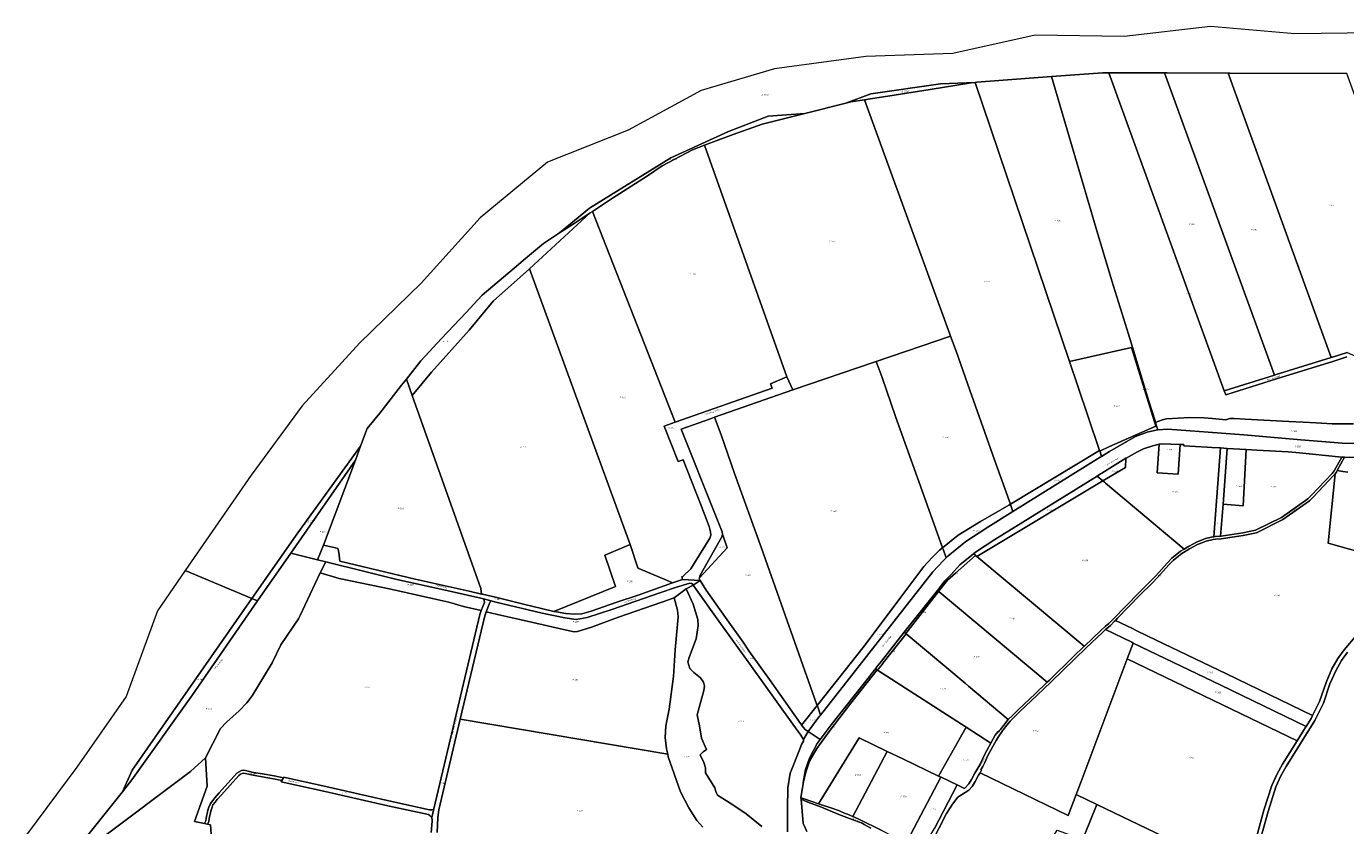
# Model space of a CAD drawing. Extents: x 184444 to 188300, y 345995 to 350408.
# Tile 22 of 43: x 185019 to 186590, y 348175 to 349127. Entities that reach past the tile are written whole.
import ezdxf
from ezdxf.enums import TextEntityAlignment as Align

# ---------------------------------------------------------------- set-up
doc = ezdxf.new("R2010")
doc.units = 0
for name, color, linetype, lineweight in [('B-WA-KG-GRENS_PERCEEL-GV', 30, 'Continuous', 18), ('B-WA-KG-GRENS_PERCEEL-S', 30, 'Continuous', 25), ('B-WA-OG-BEBOUWING_STRAATNAAM-T18', 10, 'Continuous', 18)]:
    doc.layers.add(name, color=color, linetype=linetype, lineweight=lineweight)
doc.styles.add('NLCS-ISO', font='NLCS-ISO.ttf', dxfattribs={"height": 1.8})
doc.styles.add('NLCS-ISO-M1000-T18', font='NLCS-ISO.ttf', dxfattribs={"height": 1.8})

# ---------------------------------------------------------------- blocks, each defined once
blk = doc.blocks.new('SKG-PERCEELNUMMER-SO')
at = {"style": 'NLCS-ISO', "oblique": 10, "flags": 1}
for tag, p in [('GEMEENTECODE', (0, 2.6)), ('PERCEELGROOTTE', (0, -2.4))]:
    blk.add_attdef(tag, text='', height=1.8, dxfattribs=at).set_placement(p, align=Align.MIDDLE_CENTER)
at = {"style": 'NLCS-ISO', "oblique": 10}
blk.add_attdef('SECTIE', text='', height=1.8, dxfattribs=at).set_placement((-0.5, 0), align=Align.MIDDLE_RIGHT)
blk.add_attdef('PERCEELNUMMER', text='', height=1.8, dxfattribs=at).set_placement((0.5, 0), align=Align.MIDDLE_LEFT)

msp = doc.modelspace()

# ---------------------------------------------------------------- linework, layer by layer
at = {"layer": 'B-WA-KG-GRENS_PERCEEL-GV', "flags": 128}
for points in [[(186623.88, 349119.37), (186530.07, 349118.04), (186429.56, 349126.87), (186326.55, 349114.83), (186220.58, 349116.27), (186122.49, 349094.58), (186019.05, 349090.99), (185910.07, 349076.14), (185822.77, 349050.58), (185735.71, 349003.16), (185639.57, 348964.9), (185559.5, 348898.91), (185489.33, 348820.96), (185416.02, 348749.84), (185347.64, 348674.77), (185286.6, 348592.26), (185208.127, 348478.499), (185287.69, 348445.079), (185342.465, 348523.578), (185417.034, 348626.713), (185424.754, 348647.889), (185439.806, 348666.145), (185465.857, 348699.24), (185471.715, 348706.58), (185474.615, 348710.214), (185488.784, 348728.282), (185513.375, 348755.044), (185542.801, 348785.963), (185561.579, 348806.302), (185561.989, 348806.746), (185600.106, 348838.889), (185613.553, 348850.223), (185634.998, 348868.299), (185654.04, 348880.744), (185689.705, 348910.089), (185786.534, 348970.196), (185855.401, 349001.502), (185902.564, 349019.87), (185946.094, 349023.126), (185995.159, 349035.558), (186024.855, 349046.588), (186107.912, 349058.279), (186149.003, 349060.18), (186151.281, 349060.538), (186239.973, 349067.132), (186301.174, 349071.682), (186308.277, 349071.654), (186374.87, 349071.389), (186377.782, 349071.377), (186450.438, 349071.089), (186452.604, 349071.08), (186591.826, 349070.526)], [(186591.751, 348732.98), (186576.276, 348728.139), (186508.178, 348706.834), (186447.694, 348687.911), (186445.985, 348692.615), (186308.277, 349071.654), (186301.174, 349071.682), (186239.973, 349067.132), (186293.407, 348885.957), (186312.175, 348823.781), (186331.948, 348759.983), (186336.606, 348744.606), (186351.772, 348694.546), (186356.11, 348680.32), (186363.456, 348656.917), (186364.064, 348654.981), (186366.592, 348656.164), (186373.349, 348658.598), (186376.929, 348659.416), (186404.898, 348660.952), (186421.608, 348660.396), (186431.875, 348659.753), (186447.786, 348658.005), (186452.685, 348659.505), (186457.575, 348659.6), (186470.677, 348658.829), (186522.799, 348656.102), (186539.879, 348655.135), (186555.577, 348654.34), (186574.616, 348653.44), (186599.885, 348653.214)], [(186592.254, 348738.376), (186574.783, 348732.911), (186574.578, 348732.847), (186573.621, 348732.548), (186573.43, 348732.488), (186506.685, 348711.606), (186506.493, 348711.545), (186505.695, 348711.295), (186445.985, 348692.615), (186447.694, 348687.911), (186508.178, 348706.834), (186576.276, 348728.139), (186591.751, 348732.98)], [(186599.885, 348653.214), (186574.616, 348653.44), (186555.577, 348654.34), (186539.879, 348655.135), (186522.799, 348656.102), (186470.677, 348658.829), (186457.575, 348659.6), (186452.685, 348659.505), (186447.786, 348658.005), (186431.875, 348659.753), (186421.608, 348660.396), (186404.898, 348660.952), (186376.929, 348659.416), (186373.349, 348658.598), (186366.592, 348656.164), (186364.064, 348654.981), (186365.302, 348651.035), (186366.875, 348646.022), (186378.565, 348646.86), (186405.31, 348644.865), (186426.544, 348643.511), (186469.365, 348640.35), (186537.086, 348634.356), (186562.274, 348632.102), (186586.377, 348630.22), (186614.24, 348629.661)], [(186614.24, 348629.661), (186586.377, 348630.22), (186562.274, 348632.102), (186537.086, 348634.356), (186469.365, 348640.35), (186426.544, 348643.511), (186405.31, 348644.865), (186378.565, 348646.86), (186366.875, 348646.022), (186366.187, 348645.973), (186354.043, 348643.511), (186340.326, 348637.992), (186309.34, 348620.481), (186299.728, 348614.498), (186297.929, 348613.378), (186194.231, 348548.832), (186164.118, 348530.089), (186137.921, 348513.194), (186116.721, 348495.782), (186114.552, 348493.465), (186111.577, 348490.286), (186098.915, 348476.756), (185965.032, 348306.201), (185963.916, 348304.779), (185960.328, 348300.019), (185950.3, 348286.713), (185964.347, 348277.272), (185977.659, 348294.768), (186023.15, 348352.335), (186024.389, 348353.903), (186025.008, 348354.687), (186027.491, 348357.828), (186027.964, 348358.426), (186029.004, 348359.742), (186029.077, 348359.834), (186030.32, 348361.407), (186031.332, 348362.687), (186031.683, 348363.131), (186035.558, 348368.035), (186037.417, 348370.388), (186064.71, 348404.924), (186104.136, 348454.814), (186112.979, 348466.004), (186120.014, 348473.49), (186130.988, 348485.167), (186147.301, 348498.557), (186149.607, 348500.45), (186172.456, 348515.265), (186294.439, 348591.054), (186298.572, 348593.622), (186300.002, 348594.51), (186328.712, 348612.348), (186328.912, 348612.472), (186342.684, 348620.015), (186349.689, 348623.607), (186360.854, 348627.159), (186368.274, 348628.855), (186371.158, 348629.514), (186393.495, 348628.636), (186397.823, 348628.466), (186397.768, 348627.157), (186425.41, 348625.472), (186430.979, 348625.133), (186440.222, 348624.57), (186441.477, 348624.491), (186449.461, 348623.985), (186472.001, 348622.556), (186484.614, 348621.757), (186521.909, 348619.865), (186535.404, 348618.647), (186566.344, 348615.707), (186585.787, 348613.625), (186586.824, 348613.514), (186589.115, 348613.488), (186614.938, 348613.194)], [(186097.129, 348153.865), (186115.121, 348188.787), (186122.076, 348200.265), (186128.698, 348208.506), (186141.64, 348216.932), (186145.432, 348221.198), (186149.14, 348226.901), (186153.311, 348234.471), (186155.005, 348237.392), (186156.88, 348240.623), (186155.977, 348241.06), (186158.279, 348245.028), (186160.598, 348249.906), (186164.45, 348258.01), (186174.224, 348275.957), (186176.562, 348280.111), (186181.703, 348287.445), (186185.482, 348292.282), (186190.883, 348298.825), (186196.036, 348304.204), (186202.871, 348310.839), (186222.71, 348329.376), (186239.779, 348345.712), (186267.992, 348373.442), (186281.491, 348386.273), (186300.806, 348404.824), (186302.778, 348406.677), (186304.339, 348408.144), (186305.851, 348409.564), (186310.547, 348413.104), (186314.852, 348417.564), (186316.278, 348419.037), (186318.843, 348421.686), (186331.493, 348434.751), (186345.861, 348449.571), (186360.098, 348463.506), (186366.542, 348470.201), (186379.966, 348485.311), (186385.471, 348490.967), (186395.52, 348498.941), (186404.623, 348504.251), (186414.084, 348509.474), (186424.349, 348513.651), (186432.655, 348515.596), (186435.368, 348515.962), (186442.342, 348516.345), (186468.432, 348520.371), (186484.132, 348523.509), (186515.605, 348539.086), (186547.354, 348561.646), (186551.753, 348565.887), (186576.609, 348592.125), (186577.831, 348593.561), (186579.505, 348595.529), (186580.555, 348597.492), (186589.115, 348613.488), (186586.824, 348613.514), (186585.787, 348613.625), (186577.01, 348597.224), (186574.383, 348594.138), (186549.613, 348567.991), (186545.436, 348563.964), (186514.053, 348541.664), (186483.16, 348526.375), (186467.886, 348523.321), (186442.11, 348519.345), (186441.602, 348519.316), (186435.082, 348518.952), (186433.534, 348518.742), (186432.12, 348518.551), (186423.437, 348516.517), (186412.787, 348512.184), (186404.075, 348507.375), (186403.103, 348506.839), (186402.585, 348506.537), (186398.342, 348504.062), (186393.83, 348501.429), (186383.457, 348493.199), (186377.78, 348487.365), (186364.356, 348472.257), (186357.958, 348465.61), (186343.729, 348451.683), (186329.287, 348436.785), (186312.674, 348419.628), (186308.555, 348415.359), (186303.916, 348411.861), (186298.702, 348406.962), (186279.273, 348388.302), (186279.139, 348388.175), (186265.944, 348375.635), (186237.724, 348347.899), (186234.975, 348345.268), (186220.624, 348331.532), (186200.801, 348313.011), (186193.9, 348306.312), (186188.638, 348300.819), (186183.168, 348294.192), (186182.913, 348293.865), (186179.296, 348289.237), (186178.874, 348288.635), (186178.302, 348287.819), (186177.158, 348286.187), (186176.389, 348286.833), (186173.17, 348282.24), (186170.711, 348277.87), (186167.897, 348272.703), (186160.884, 348259.824), (186154.731, 348246.882), (186148.955, 348236.927), (186144.846, 348229.47), (186141.444, 348224.236), (186136.554, 348218.737), (186127.604, 348223.023), (186100.569, 348171.231)], [(186614.938, 348613.194), (186589.115, 348613.488), (186580.555, 348597.492), (186587.036, 348596.595), (186593.196, 348595.795)], [(186593.196, 348595.795), (186587.036, 348596.595), (186580.555, 348597.492), (186579.505, 348595.529), (186577.831, 348593.561), (186569.617, 348511.159), (186686.991, 348478.139)], [(186686.991, 348478.139), (186569.617, 348511.159), (186577.831, 348593.561), (186576.609, 348592.125), (186551.753, 348565.887), (186547.354, 348561.646), (186515.605, 348539.086), (186484.132, 348523.509), (186468.432, 348520.371), (186442.342, 348516.345), (186435.368, 348515.962), (186432.655, 348515.596), (186424.349, 348513.651), (186414.084, 348509.474), (186404.623, 348504.251), (186395.52, 348498.941), (186385.471, 348490.967), (186379.966, 348485.311), (186366.542, 348470.201), (186360.098, 348463.506), (186345.861, 348449.571), (186331.493, 348434.751), (186318.843, 348421.686), (186316.278, 348419.037), (186336.609, 348409.219), (186341.025, 348407.087), (186354.945, 348400.365), (186448.379, 348355.246), (186551.155, 348305.615), (186559.437, 348322.223), (186567.143, 348345.179), (186574.165, 348361.347), (186581.376, 348373.801), (186588.755, 348384.131), (186613.124, 348412.555)], [(185106.1, 348157.6), (185214.4, 348239.2), (185232.17, 348255.322), (185250.065, 348290.341), (185257.398, 348297.954), (185272.464, 348311.482), (185281.395, 348320.644), (185288.109, 348329.308), (185311.739, 348368.59), (185322.085, 348390.132), (185343.132, 348421), (185345.083, 348424.804), (185369.039, 348475.537), (185375.802, 348488.808), (185365.811, 348491.337), (185334.12, 348499.358), (185294.446, 348442.241), (185216.635, 348330.22), (185144.719, 348229.193), (185133.261, 348214.826), (185072.935, 348139.186)], [(185072.935, 348139.186), (185133.261, 348214.826), (185145.071, 348240.688), (185287.69, 348445.079), (185208.127, 348478.499), (185175.08, 348430.59), (185137.77, 348328.45), (185078.95, 348244.35), (185018.95, 348163.4)], [(185895.048, 348173.499), (185876.466, 348188.574), (185859.507, 348200.029), (185842.27, 348210.914), (185840.141, 348215.086), (185838.986, 348219.653), (185828.069, 348237.303), (185827.893, 348243.565), (185825.822, 348249.764), (185821.454, 348259.049), (185825.132, 348262.461), (185829.067, 348265.316), (185822.978, 348278.683), (185820.721, 348293.465), (185817.986, 348306.642), (185826.074, 348335.46), (185826.649, 348340.659), (185825.481, 348345.452), (185822.021, 348350.754), (185814.064, 348356.796), (185809.319, 348361.679), (185806.863, 348369.766), (185808.76, 348375.92), (185816.877, 348396.9), (185819.014, 348412.939), (185818.715, 348420.028), (185813.282, 348438.48), (185804.717, 348456.654), (185790.731, 348446.118), (185794.752, 348431.258), (185795.363, 348423.208), (185791.652, 348383.949), (185789.694, 348352.112), (185784.658, 348313.339), (185780.712, 348293.277), (185779.947, 348279.663), (185781.397, 348266.137), (185782.932, 348259.693), (185783.66, 348256.638), (185798.274, 348214.776), (185808.255, 348195.552), (185817.605, 348180.595), (185824.948, 348172.66)], [(185925.44, 348167.178), (185925.492, 348195.483), (185926.166, 348219.479), (185928.972, 348237.043), (185930.59, 348241.945), (185938.96, 348262.829), (185942.336, 348271.054), (185944.706, 348275.092), (185944.53, 348277.265), (185941.487, 348282.235), (185931.97, 348295.326), (185912.87, 348322.138), (185878.862, 348369.67), (185843.951, 348418.205), (185813.435, 348460.843), (185804.717, 348456.654), (185813.282, 348438.48), (185818.715, 348420.028), (185819.014, 348412.939), (185816.877, 348396.9), (185808.76, 348375.92), (185806.863, 348369.766), (185809.319, 348361.679), (185814.064, 348356.796), (185822.021, 348350.754), (185825.481, 348345.452), (185826.649, 348340.659), (185826.074, 348335.46), (185817.986, 348306.642), (185820.721, 348293.465), (185822.978, 348278.683), (185829.067, 348265.316), (185825.132, 348262.461), (185821.454, 348259.049), (185825.822, 348249.764), (185827.893, 348243.565), (185828.069, 348237.303), (185838.986, 348219.653), (185840.141, 348215.086), (185842.27, 348210.914), (185859.507, 348200.029), (185876.466, 348188.574), (185895.048, 348173.499)], [(185508.133, 348166.221), (185509.151, 348184.044), (185510.149, 348193.198), (185535.77, 348301.345), (185564.916, 348424.369), (185566.758, 348429.282), (185570.168, 348438.373), (185571.426, 348440.982), (185572.759, 348442.22), (185563.585, 348444.568), (185564.472, 348442.618), (185564.55, 348440.48), (185560.876, 348430.681), (185559.166, 348426.121), (185504.311, 348194.582), (185502.06, 348184.044), (185502.335, 348181.064), (185502.277, 348179.866), (185501.225, 348166.275)], [(186613.124, 348412.555), (186588.755, 348384.131), (186581.376, 348373.801), (186574.165, 348361.347), (186567.143, 348345.179), (186559.437, 348322.223), (186551.155, 348305.615), (186549.528, 348302.353), (186543.45, 348292.651), (186542.394, 348290.966), (186532.768, 348275.6), (186515.288, 348247.696), (186508.757, 348236.267), (186502.633, 348222.433), (186493.239, 348192.794), (186478.806, 348140.152)], [(186592.691, 348381.041), (186585.586, 348371.094), (186578.633, 348359.081), (186571.814, 348343.384), (186564.067, 348320.305), (186553.893, 348299.902), (186519.573, 348245.118), (186513.223, 348234.005), (186507.315, 348220.657), (186498.039, 348191.388), (186483.6, 348138.726)], [(186483.6, 348138.726), (186498.039, 348191.388), (186507.315, 348220.657), (186513.223, 348234.005), (186519.573, 348245.118), (186553.893, 348299.902), (186564.067, 348320.305), (186571.814, 348343.384), (186578.633, 348359.081), (186585.586, 348371.094), (186592.691, 348381.041)], [(185824.948, 348172.66), (185817.605, 348180.595), (185808.255, 348195.552), (185798.274, 348214.776), (185783.66, 348256.638), (185782.932, 348259.693), (185535.77, 348301.345), (185510.149, 348193.198), (185509.151, 348184.044), (185508.133, 348166.221)], [(185948.659, 348167.345), (185945.673, 348174.715), (185944.451, 348177.089), (185941.712, 348205.993), (185941.564, 348207.558), (185944.232, 348224.639), (185944.441, 348225.977), (185947.133, 348241.37), (185951.64, 348254.877), (185960.769, 348272.569), (185964.347, 348277.272), (185950.3, 348286.713), (185944.53, 348277.265), (185944.706, 348275.092), (185942.336, 348271.054), (185938.96, 348262.829), (185930.59, 348241.945), (185928.972, 348237.043), (185926.166, 348219.479), (185925.492, 348195.483), (185925.44, 348167.178)], [(185239.29, 348158.61), (185238.29, 348175.51), (185234.681, 348176.243), (185231.116, 348176.967), (185219.09, 348179.41), (185234.16, 348221.38), (185232.17, 348255.322), (185214.4, 348239.2), (185106.1, 348157.6)], [(185501.225, 348166.275), (185502.277, 348179.866), (185502.335, 348181.064), (185502.06, 348184.044), (185501.242, 348185.135), (185500.014, 348186.362), (185497.995, 348187.607), (185449.626, 348198.098), (185374.703, 348215.128), (185322.577, 348226.688), (185323.392, 348228.267), (185313.474, 348230.28), (185299.682, 348232.679), (185288.946, 348234.586), (185279.422, 348236.768), (185277.422, 348236.942), (185276.103, 348236.795), (185274.097, 348235.792), (185271.993, 348234.316), (185251.305, 348211.234), (185246.04, 348205.473), (185243.707, 348202.459), (185241.236, 348199.132), (185239.748, 348195.507), (185238.595, 348191.854), (185236.723, 348182.89), (185236.19, 348179.159), (185234.681, 348176.243), (185238.29, 348175.51), (185239.29, 348158.61)], [(186038.844, 348168.188), (186009.767, 348182.731), (186003.506, 348185.331), (185997.148, 348187.971), (185994.395, 348189.114), (185989.289, 348191.234), (185987.501, 348191.976), (185985.14, 348192.957), (185980.8, 348194.411), (185962.38, 348200.583), (185945.416, 348206.267), (185941.564, 348207.558), (185941.712, 348205.993), (185949.893, 348202.647), (185966.317, 348196.395), (185986.722, 348187.902), (186005.684, 348180.809), (186014.582, 348177.368), (186016.761, 348176.019), (186024.852, 348171.636)], [(186024.852, 348171.636), (186016.761, 348176.019), (186014.582, 348177.368), (186005.684, 348180.809), (185986.722, 348187.902), (185966.317, 348196.395), (185949.893, 348202.647), (185941.712, 348205.993), (185944.451, 348177.089), (185945.673, 348174.715), (185948.659, 348167.345)]]:
    msp.add_lwpolyline(points, dxfattribs=at)
for points in [[(186149.003, 349060.18), (186261.474, 348727.613), (186335.539, 348744.365), (186336.606, 348744.606), (186331.948, 348759.983), (186312.175, 348823.781), (186293.407, 348885.957), (186239.973, 349067.132), (186151.281, 349060.538)], [(186374.87, 349071.389), (186308.277, 349071.654), (186445.985, 348692.615), (186505.695, 348711.295)], [(186377.782, 349071.377), (186374.87, 349071.389), (186505.695, 348711.295), (186506.493, 348711.545), (186506.685, 348711.606), (186573.43, 348732.488), (186450.438, 349071.089)], [(186452.604, 349071.08), (186450.438, 349071.089), (186573.43, 348732.488), (186573.621, 348732.548), (186574.578, 348732.847), (186574.783, 348732.911), (186592.254, 348738.376), (186605.032, 348732.746), (186624.009, 348746.956), (186636.381, 348757.21), (186645.221, 348767.186), (186648.914, 348772.764), (186653.78, 348780.112), (186664.568, 348794.177), (186673.284, 348803.069), (186685.479, 348812.694), (186591.826, 349070.526)], [(186017.241, 349039.37), (186017.969, 349039.474), (186019.846, 349039.745), (186021.635, 349040.013), (186045.295, 349043.563), (186095.631, 349051.799), (186144.406, 349059.458), (186149.003, 349060.18), (186107.912, 349058.279), (186024.855, 349046.588), (185995.159, 349035.558), (186000.916, 349037.017)], [(186297.41, 348621.352), (186296.89, 348622.89), (186271.421, 348698.2), (186261.474, 348727.613), (186149.003, 349060.18), (186144.406, 349059.458), (186095.631, 349051.799), (186045.295, 349043.563), (186021.635, 349040.013), (186019.846, 349039.745), (186017.969, 349039.474), (186017.241, 349039.37), (186119.041, 348759.996), (186119.929, 348757.56), (186126.403, 348739.805), (186142.662, 348693.215), (186174.337, 348604.943), (186191.15, 348557.524)], [(185826.64, 348985.136), (185925.025, 348709.411), (185931.798, 348693.978), (186027.85, 348726.44), (186031.232, 348727.582), (186119.929, 348757.56), (186119.041, 348759.996), (186017.241, 349039.37), (186000.916, 349037.017), (185995.159, 349035.558), (185946.094, 349023.126), (185895.45, 349010.293), (185860.745, 348997.849)], [(185826.64, 348985.136), (185860.745, 348997.849), (185895.45, 349010.293), (185946.094, 349023.126), (185902.564, 349019.87), (185855.401, 349001.502), (185786.534, 348970.196), (185689.705, 348910.089), (185654.04, 348880.744), (185671.508, 348892.16), (185690.733, 348904.739), (185693.152, 348906.322), (185717.229, 348922.076), (185757.566, 348947.899), (185776.358, 348960.761), (185812.273, 348979.781)], [(185693.152, 348906.322), (185791.933, 348655.169), (185907.25, 348695.911), (185905.309, 348700.908), (185925.025, 348709.411), (185826.64, 348985.136), (185812.273, 348979.781), (185776.358, 348960.761), (185757.566, 348947.899), (185717.229, 348922.076)], [(185471.715, 348706.58), (185478.63, 348687.12), (185501.48, 348714.93), (185546.26, 348764.79), (185574.92, 348799.5), (185618.09, 348837.82), (185690.733, 348904.739), (185671.508, 348892.16), (185654.04, 348880.744), (185634.998, 348868.299), (185613.553, 348850.223), (185600.106, 348838.889), (185561.989, 348806.746), (185561.579, 348806.302), (185542.801, 348785.963), (185513.375, 348755.044), (185488.784, 348728.282), (185474.615, 348710.214)], [(185693.152, 348906.322), (185690.733, 348904.739), (185618.09, 348837.82), (185738.101, 348509.456), (185747.456, 348481.549), (185748.575, 348481.068), (185781.441, 348466.956), (185788.724, 348463.828), (185794.602, 348465.952), (185800.526, 348467.95), (185799.759, 348471.089), (185800.998, 348471.304), (185810.378, 348480.499), (185833.002, 348517.148), (185834.107, 348520.787), (185833.885, 348524.772), (185832.433, 348530.833), (185822.069, 348558.104), (185801.43, 348610.473), (185795.461, 348608.528), (185778.75, 348650.512), (185791.933, 348655.169)], [(185561.164, 348450.444), (185562.404, 348450.165), (185577.885, 348446.687), (185612.66, 348437.992), (185632.522, 348433.205), (185647.462, 348429.827), (185720.915, 348459.419), (185708.12, 348496.78), (185738.101, 348509.456), (185618.09, 348837.82), (185574.92, 348799.5), (185546.26, 348764.79), (185501.48, 348714.93), (185478.63, 348687.12), (185560.39, 348457.03)], [(186031.232, 348727.582), (186038.252, 348708.33), (186054.431, 348661.966), (186086.218, 348573.383), (186110.302, 348505.452), (186128.896, 348520.662), (186155.704, 348536.884), (186189.278, 348556.4), (186191.15, 348557.524), (186174.337, 348604.943), (186142.662, 348693.215), (186126.403, 348739.805), (186119.929, 348757.56)], [(186297.58, 348620.848), (186309.393, 348626.114), (186364.209, 348650.548), (186335.539, 348744.365), (186261.474, 348727.613), (186271.421, 348698.2), (186296.89, 348622.89), (186297.41, 348621.352)], [(186336.606, 348744.606), (186335.539, 348744.365), (186364.209, 348650.548), (186365.302, 348651.035), (186364.064, 348654.981), (186363.456, 348656.917), (186356.11, 348680.32), (186351.772, 348694.546)], [(185838.852, 348661.14), (185846.562, 348639.999), (185862.586, 348594.08), (185894.47, 348505.225), (185960.33, 348319.463), (185960.945, 348317.729), (186016.853, 348388.258), (186060.668, 348446.618), (186079.509, 348472.345), (186088.215, 348483.477), (186097.805, 348494.146), (186106.746, 348502.544), (186110.302, 348505.452), (186086.218, 348573.383), (186054.431, 348661.966), (186038.252, 348708.33), (186031.232, 348727.582), (186027.85, 348726.44), (185931.798, 348693.978)], [(185417.034, 348626.713), (185410.904, 348609.898), (185372.801, 348508.811), (185387.338, 348505.529), (185389.84, 348504.591), (185391.09, 348500.214), (185392.428, 348489.507), (185437.236, 348479.062), (185482.078, 348468.174), (185546.286, 348453.787), (185561.164, 348450.444), (185560.39, 348457.03), (185478.63, 348687.12), (185471.715, 348706.58), (185465.857, 348699.24), (185439.806, 348666.145), (185424.754, 348647.889)], [(185925.025, 348709.411), (185905.309, 348700.908), (185907.25, 348695.911), (185791.933, 348655.169), (185778.75, 348650.512), (185795.461, 348608.528), (185801.43, 348610.473), (185822.069, 348558.104), (185832.433, 348530.833), (185833.885, 348524.772), (185834.107, 348520.787), (185833.002, 348517.148), (185810.378, 348480.499), (185800.998, 348471.304), (185799.759, 348471.089), (185800.526, 348467.95), (185821.581, 348466.421), (185820.416, 348468.784), (185820.711, 348469.967), (185821.297, 348472.32), (185847.439, 348518.597), (185848.32, 348521.766), (185848.354, 348521.887), (185847.752, 348524.725), (185839.759, 348544.268), (185799.147, 348647.113), (185832.723, 348658.975), (185838.852, 348661.14), (185931.798, 348693.978)], [(185960.33, 348319.463), (185894.47, 348505.225), (185862.586, 348594.08), (185846.562, 348639.999), (185838.852, 348661.14), (185832.723, 348658.975), (185799.147, 348647.113), (185839.759, 348544.268), (185847.752, 348524.725), (185848.354, 348521.887), (185848.32, 348521.766), (185853.813, 348505.327), (185820.711, 348469.967), (185820.416, 348468.784), (185821.581, 348466.421), (185828.543, 348454.995), (185851.614, 348422.418), (185872.614, 348392.97), (185879.721, 348382.834), (185904.049, 348348.54), (185940.94, 348296.298), (185942.291, 348294.61), (185942.455, 348294.405), (185960.945, 348317.729)], [(186297.92, 348619.843), (186299.728, 348614.498), (186309.34, 348620.481), (186340.326, 348637.992), (186354.043, 348643.511), (186366.187, 348645.973), (186366.875, 348646.022), (186365.302, 348651.035), (186364.209, 348650.548), (186309.393, 348626.114), (186297.58, 348620.848)], [(185294.446, 348442.241), (185334.12, 348499.358), (185410.904, 348609.898), (185417.034, 348626.713), (185342.465, 348523.578), (185287.69, 348445.079)], [(186304.588, 348582.557), (186398.342, 348504.062), (186402.585, 348506.537), (186403.103, 348506.839), (186404.075, 348507.375), (186412.787, 348512.184), (186423.437, 348516.517), (186432.12, 348518.551), (186433.534, 348518.742), (186441.477, 348624.491), (186440.222, 348624.57), (186430.979, 348625.133), (186425.41, 348625.472), (186397.768, 348627.157), (186397.823, 348628.466), (186393.495, 348628.636), (186391.191, 348593.236), (186366.151, 348594.798), (186368.274, 348628.855), (186360.854, 348627.159), (186349.689, 348623.607), (186342.684, 348620.015), (186328.912, 348612.472), (186328.712, 348612.348), (186328.141, 348601.334), (186301.354, 348585.264), (186303.285, 348583.648)], [(186366.151, 348594.798), (186391.191, 348593.236), (186393.495, 348628.636), (186371.158, 348629.514), (186368.274, 348628.855)], [(186191.15, 348557.524), (186191.162, 348557.489), (186191.272, 348557.178), (186194.231, 348548.832), (186297.929, 348613.378), (186299.728, 348614.498), (186297.92, 348619.843), (186297.58, 348620.848), (186297.41, 348621.352)], [(186298.572, 348593.622), (186294.439, 348591.054), (186301.354, 348585.264), (186328.141, 348601.334), (186328.712, 348612.348), (186300.002, 348594.51)], [(186444.462, 348557.413), (186449.461, 348623.985), (186441.477, 348624.491), (186433.534, 348518.742), (186435.082, 348518.952), (186441.602, 348519.316)], [(186472.001, 348622.556), (186468.394, 348555.641), (186444.462, 348557.413), (186441.602, 348519.316), (186442.11, 348519.345), (186467.886, 348523.321), (186483.16, 348526.375), (186514.053, 348541.664), (186545.436, 348563.964), (186549.613, 348567.991), (186574.383, 348594.138), (186577.01, 348597.224), (186585.787, 348613.625), (186566.344, 348615.707), (186535.404, 348618.647), (186521.909, 348619.865), (186484.614, 348621.757)], [(186449.461, 348623.985), (186444.462, 348557.413), (186468.394, 348555.641), (186472.001, 348622.556)], [(185365.811, 348491.337), (185372.801, 348508.811), (185410.904, 348609.898), (185334.12, 348499.358)], [(186147.301, 348498.557), (186149.403, 348496.797), (186149.726, 348496.526), (186151.274, 348495.231), (186301.354, 348585.264), (186294.439, 348591.054), (186172.456, 348515.265), (186149.607, 348500.45)], [(186151.274, 348495.231), (186279.139, 348388.175), (186279.273, 348388.302), (186298.702, 348406.962), (186303.916, 348411.861), (186308.555, 348415.359), (186312.674, 348419.628), (186329.287, 348436.785), (186343.729, 348451.683), (186357.958, 348465.61), (186364.356, 348472.257), (186377.78, 348487.365), (186383.457, 348493.199), (186393.83, 348501.429), (186398.342, 348504.062), (186304.588, 348582.557), (186303.285, 348583.648), (186301.354, 348585.264)], [(186110.302, 348505.452), (186110.874, 348503.838), (186114.552, 348493.465), (186116.721, 348495.782), (186137.921, 348513.194), (186164.118, 348530.089), (186194.231, 348548.832), (186191.272, 348557.178), (186191.162, 348557.489), (186191.15, 348557.524), (186189.278, 348556.4), (186155.704, 348536.884), (186128.896, 348520.662)], [(185848.32, 348521.766), (185847.439, 348518.597), (185821.297, 348472.32), (185820.711, 348469.967), (185853.813, 348505.327)], [(185375.802, 348488.808), (185421.956, 348477.123), (185460.282, 348467.837), (185512.62, 348456.096), (185560.461, 348445.368), (185563.585, 348444.568), (185572.759, 348442.22), (185576.614, 348441.233), (185633.467, 348427.527), (185660.243, 348421.949), (185673.996, 348420.252), (185686.84, 348422.488), (185716.219, 348432.113), (185773.417, 348451.864), (185792.317, 348458.288), (185809.356, 348463.401), (185811.628, 348462.849), (185813.435, 348460.843), (185821.581, 348466.421), (185800.526, 348467.95), (185794.602, 348465.952), (185788.724, 348463.828), (185747.765, 348449.032), (185722.335, 348440.607), (185691.741, 348430.088), (185680.689, 348427.06), (185672.295, 348426.324), (185661.57, 348427.176), (185650.36, 348429.172), (185648.417, 348429.611), (185647.462, 348429.827), (185632.522, 348433.205), (185612.66, 348437.992), (185577.885, 348446.687), (185562.404, 348450.165), (185561.164, 348450.444), (185546.286, 348453.787), (185482.078, 348468.174), (185437.236, 348479.062), (185392.428, 348489.507), (185391.09, 348500.214), (185389.84, 348504.591), (185387.338, 348505.529), (185372.801, 348508.811), (185365.811, 348491.337)], [(185647.462, 348429.827), (185648.417, 348429.611), (185650.36, 348429.172), (185661.57, 348427.176), (185672.295, 348426.324), (185680.689, 348427.06), (185691.741, 348430.088), (185722.335, 348440.607), (185747.765, 348449.032), (185788.724, 348463.828), (185781.441, 348466.956), (185748.575, 348481.068), (185747.456, 348481.549), (185738.101, 348509.456), (185708.12, 348496.78), (185720.915, 348459.419)], [(185960.945, 348317.729), (185961.602, 348315.875), (185965.032, 348306.201), (186098.915, 348476.756), (186111.577, 348490.286), (186114.552, 348493.465), (186110.874, 348503.838), (186110.302, 348505.452), (186106.746, 348502.544), (186097.805, 348494.146), (186088.215, 348483.477), (186079.509, 348472.345), (186060.668, 348446.618), (186016.853, 348388.258)], [(185563.585, 348444.568), (185560.461, 348445.368), (185512.62, 348456.096), (185460.282, 348467.837), (185421.956, 348477.123), (185375.802, 348488.808), (185369.039, 348475.537), (185391.364, 348468.875), (185453.023, 348456.161), (185508.015, 348443.975), (185522.334, 348440.794), (185539.801, 348435.695), (185560.876, 348430.681), (185564.55, 348440.48), (185564.472, 348442.618)], [(186104.136, 348454.814), (186105.686, 348453.516), (186116.136, 348466.901), (186125.78, 348475.406), (186149.726, 348496.526), (186149.403, 348496.797), (186147.301, 348498.557), (186130.988, 348485.167), (186120.014, 348473.49), (186112.979, 348466.004)], [(186105.686, 348453.516), (186106.424, 348452.898), (186234.975, 348345.268), (186237.724, 348347.899), (186265.944, 348375.635), (186279.139, 348388.175), (186151.274, 348495.231), (186149.726, 348496.526), (186125.78, 348475.406), (186116.136, 348466.901)], [(185232.17, 348255.322), (185234.16, 348221.38), (185219.09, 348179.41), (185231.116, 348176.967), (185232.81, 348180.241), (185233.277, 348183.508), (185235.206, 348192.747), (185236.452, 348196.693), (185238.165, 348200.869), (185240.893, 348204.541), (185243.358, 348207.725), (185248.742, 348213.619), (185269.657, 348236.954), (185272.3, 348238.806), (185275.096, 348240.204), (185277.378, 348240.458), (185279.977, 348240.232), (185289.654, 348238.014), (185300.318, 348236.121), (185314.126, 348233.72), (185325.061, 348231.5), (185325.424, 348232.203), (185375.789, 348221.034), (185450.82, 348203.98), (185499.267, 348193.471), (185501.799, 348193.255), (185503.571, 348193.8), (185504.311, 348194.582), (185559.166, 348426.121), (185560.876, 348430.681), (185539.801, 348435.695), (185522.334, 348440.794), (185508.015, 348443.975), (185453.023, 348456.161), (185391.364, 348468.875), (185369.039, 348475.537), (185345.083, 348424.804), (185343.132, 348421), (185322.085, 348390.132), (185311.739, 348368.59), (185288.109, 348329.308), (185281.395, 348320.644), (185272.464, 348311.482), (185257.398, 348297.954), (185250.065, 348290.341)], [(185804.717, 348456.654), (185813.435, 348460.843), (185811.628, 348462.849), (185809.356, 348463.401), (185792.317, 348458.288), (185773.417, 348451.864), (185716.219, 348432.113), (185686.84, 348422.488), (185673.996, 348420.252), (185660.243, 348421.949), (185633.467, 348427.527), (185576.614, 348441.233), (185572.759, 348442.22), (185571.426, 348440.982), (185570.168, 348438.373), (185566.758, 348429.282), (185580.268, 348426.068), (185620.818, 348416.797), (185658.634, 348408.384), (185671.587, 348405.587), (185675.275, 348405.72), (185692.269, 348410.894), (185724.269, 348422.796), (185775.727, 348440.773), (185790.731, 348446.118)], [(185821.581, 348466.421), (185813.435, 348460.843), (185843.951, 348418.205), (185878.862, 348369.67), (185912.87, 348322.138), (185931.97, 348295.326), (185941.487, 348282.235), (185944.53, 348277.265), (185950.3, 348286.713), (185946.685, 348289.142), (185944.843, 348291.422), (185942.455, 348294.405), (185942.291, 348294.61), (185940.94, 348296.298), (185904.049, 348348.54), (185879.721, 348382.834), (185872.614, 348392.97), (185851.614, 348422.418), (185828.543, 348454.995)], [(186064.71, 348404.924), (186066.544, 348403.383), (186105.686, 348453.516), (186104.136, 348454.814)], [(186066.544, 348403.383), (186067.004, 348402.997), (186137.126, 348344.092), (186141.313, 348340.574), (186188.638, 348300.819), (186193.9, 348306.312), (186200.801, 348313.011), (186220.624, 348331.532), (186234.975, 348345.268), (186106.424, 348452.898), (186105.686, 348453.516)], [(185287.69, 348445.079), (185145.071, 348240.688), (185133.261, 348214.826), (185144.719, 348229.193), (185216.635, 348330.22), (185294.446, 348442.241)], [(185566.758, 348429.282), (185564.916, 348424.369), (185535.77, 348301.345), (185782.932, 348259.693), (185781.397, 348266.137), (185779.947, 348279.663), (185780.712, 348293.277), (185784.658, 348313.339), (185789.694, 348352.112), (185791.652, 348383.949), (185795.363, 348423.208), (185794.752, 348431.258), (185790.731, 348446.118), (185775.727, 348440.773), (185724.269, 348422.796), (185692.269, 348410.894), (185675.275, 348405.72), (185671.587, 348405.587), (185658.634, 348408.384), (185620.818, 348416.797), (185580.268, 348426.068)], [(186330.421, 348373.323), (186337.51, 348392.109), (186335.702, 348392.982), (186304.339, 348408.144), (186302.778, 348406.677), (186300.806, 348404.824), (186281.491, 348386.273), (186267.992, 348373.442), (186239.779, 348345.712), (186222.71, 348329.376), (186202.871, 348310.839), (186196.036, 348304.204), (186190.883, 348298.825), (186185.482, 348292.282), (186181.703, 348287.445), (186176.562, 348280.111), (186174.224, 348275.957), (186164.45, 348258.01), (186160.598, 348249.906), (186158.279, 348245.028), (186155.977, 348241.06), (186156.88, 348240.623), (186155.005, 348237.392), (186259.994, 348186.689), (186269.404, 348211.628), (186276.494, 348230.416)], [(186304.339, 348408.144), (186335.702, 348392.982), (186337.51, 348392.109), (186441.857, 348341.738), (186543.45, 348292.651), (186549.528, 348302.353), (186551.155, 348305.615), (186448.379, 348355.246), (186354.945, 348400.365), (186341.025, 348407.087), (186336.609, 348409.219), (186316.278, 348419.037), (186314.852, 348417.564), (186310.547, 348413.104), (186305.851, 348409.564)], [(186031.332, 348362.687), (186030.32, 348361.407), (186032.575, 348359.953), (186032.853, 348359.774), (186033.685, 348360.827), (186034.037, 348361.271), (186037.912, 348366.175), (186039.771, 348368.528), (186067.004, 348402.997), (186066.544, 348403.383), (186064.71, 348404.924), (186037.417, 348370.388), (186035.558, 348368.035), (186031.683, 348363.131)], [(186032.853, 348359.774), (186032.957, 348359.707), (186138.386, 348291.73), (186167.897, 348272.703), (186170.711, 348277.87), (186173.17, 348282.24), (186176.389, 348286.833), (186177.158, 348286.187), (186178.302, 348287.819), (186178.874, 348288.635), (186179.296, 348289.237), (186182.913, 348293.865), (186183.168, 348294.192), (186188.638, 348300.819), (186141.313, 348340.574), (186137.126, 348344.092), (186067.004, 348402.997), (186039.771, 348368.528), (186037.912, 348366.175), (186034.037, 348361.271), (186033.685, 348360.827)], [(186532.768, 348275.6), (186542.394, 348290.966), (186543.45, 348292.651), (186441.857, 348341.738), (186337.51, 348392.109), (186330.421, 348373.323), (186432.313, 348324.137)], [(185945.416, 348206.267), (185962.38, 348200.583), (186011.003, 348279.292), (186044.271, 348262.935), (186062.881, 348254.022), (186105.432, 348233.642), (186138.386, 348291.73), (186032.957, 348359.707), (186032.853, 348359.774), (186032.575, 348359.953), (186000.894, 348320.282), (185976.43, 348288.334), (185960.6, 348266.597), (185951.998, 348251.146), (185947.678, 348239.283), (185944.589, 348226.566), (185944.232, 348224.639), (185941.564, 348207.558)], [(185944.441, 348225.977), (185944.232, 348224.639), (185944.589, 348226.566), (185947.678, 348239.283), (185951.998, 348251.146), (185960.6, 348266.597), (185976.43, 348288.334), (186000.894, 348320.282), (186032.575, 348359.953), (186030.32, 348361.407), (186029.077, 348359.834), (186029.004, 348359.742), (186027.964, 348358.426), (186027.491, 348357.828), (186025.008, 348354.687), (186024.389, 348353.903), (186023.15, 348352.335), (185977.659, 348294.768), (185964.347, 348277.272), (185960.769, 348272.569), (185951.64, 348254.877), (185947.133, 348241.37)], [(186294.271, 348199.62), (186364.45, 348165.73), (186469.978, 348114.77), (186471.618, 348119.037), (186473.537, 348124.029), (186476.708, 348133.731), (186478.806, 348140.152), (186493.239, 348192.794), (186502.633, 348222.433), (186508.757, 348236.267), (186515.288, 348247.696), (186532.768, 348275.6), (186432.313, 348324.137), (186330.421, 348373.323), (186276.494, 348230.416), (186269.404, 348211.628)], [(185950.3, 348286.713), (185960.328, 348300.019), (185963.916, 348304.779), (185965.032, 348306.201), (185961.602, 348315.875), (185960.945, 348317.729), (185942.455, 348294.405), (185944.843, 348291.422), (185946.685, 348289.142)], [(186108.201, 348232.316), (186108.652, 348232.1), (186127.604, 348223.023), (186136.554, 348218.737), (186141.444, 348224.236), (186144.846, 348229.47), (186148.955, 348236.927), (186154.731, 348246.882), (186160.884, 348259.824), (186167.897, 348272.703), (186138.386, 348291.73), (186105.432, 348233.642)], [(185962.38, 348200.583), (185980.8, 348194.411), (185985.14, 348192.957), (185987.501, 348191.976), (185989.289, 348191.234), (185994.395, 348189.114), (185997.148, 348187.971), (186003.506, 348185.331), (186044.271, 348262.935), (186011.003, 348279.292)], [(186105.432, 348233.642), (186062.881, 348254.022), (186044.271, 348262.935), (186003.506, 348185.331), (186009.767, 348182.731), (186038.844, 348168.188), (186049.473, 348162.872), (186063.646, 348157.935), (186068.534, 348156.768), (186108.201, 348232.316)], [(185325.061, 348231.5), (185314.126, 348233.72), (185300.318, 348236.121), (185289.654, 348238.014), (185279.977, 348240.232), (185277.378, 348240.458), (185275.096, 348240.204), (185272.3, 348238.806), (185269.657, 348236.954), (185248.742, 348213.619), (185243.358, 348207.725), (185240.893, 348204.541), (185238.165, 348200.869), (185236.452, 348196.693), (185235.206, 348192.747), (185233.277, 348183.508), (185232.81, 348180.241), (185231.116, 348176.967), (185234.681, 348176.243), (185236.19, 348179.159), (185236.723, 348182.89), (185238.595, 348191.854), (185239.748, 348195.507), (185241.236, 348199.132), (185243.707, 348202.459), (185246.04, 348205.473), (185251.305, 348211.234), (185271.993, 348234.316), (185274.097, 348235.792), (185276.103, 348236.795), (185277.422, 348236.942), (185279.422, 348236.768), (185288.946, 348234.586), (185299.682, 348232.679), (185313.474, 348230.28), (185323.392, 348228.267)], [(186269.404, 348211.628), (186259.994, 348186.689), (186155.005, 348237.392), (186153.311, 348234.471), (186149.14, 348226.901), (186145.432, 348221.198), (186141.64, 348216.932), (186128.698, 348208.506), (186122.076, 348200.265), (186115.121, 348188.787), (186097.129, 348153.865), (186122.274, 348142.352), (186151.951, 348115.817), (186184.955, 348098.627), (186187.101, 348097.509), (186199.368, 348091.486), (186246.734, 348169.042), (186252.546, 348166.949), (186265.152, 348162.411), (186232.16, 348081.064), (186245.33, 348078.948), (186294.271, 348199.62)], [(185325.061, 348231.5), (185323.392, 348228.267), (185322.577, 348226.688), (185374.703, 348215.128), (185449.626, 348198.098), (185497.995, 348187.607), (185500.014, 348186.362), (185501.242, 348185.135), (185502.06, 348184.044), (185504.311, 348194.582), (185503.571, 348193.8), (185501.799, 348193.255), (185499.267, 348193.471), (185450.82, 348203.98), (185375.789, 348221.034), (185325.424, 348232.203)], [(186108.201, 348232.316), (186068.534, 348156.768), (186069.036, 348156.648), (186074.8, 348155.272), (186080.077, 348154.558), (186084.756, 348155.208), (186089.537, 348157.342), (186092.918, 348159.314), (186096.541, 348163.812), (186100.569, 348171.231), (186127.604, 348223.023), (186108.652, 348232.1)], [(186469.978, 348114.77), (186364.45, 348165.73), (186294.271, 348199.62), (186245.33, 348078.948), (186249.881, 348078.217), (186268.482, 348073.089), (186287.56, 348064.529), (186289.796, 348063.357), (186299.319, 348078.172), (186308.059, 348081.427), (186312.017, 348082.901), (186314.387, 348083.099), (186328.373, 348084.265), (186329.723, 348083.613), (186330.231, 348084.756), (186344.923, 348117.935), (186345.125, 348118.392), (186345.206, 348118.575), (186353.912, 348138.233), (186354.232, 348138.955), (186459.697, 348088.02)]]:
    msp.add_lwpolyline(points, close=True, dxfattribs=at)

# ---------------------------------------------------------------- block references
at = {"layer": 'B-WA-KG-GRENS_PERCEEL-S', "color": 30}
for p, values in [((185896.867, 349045.174), {'PERCEELNUMMER': '2800', 'SECTIE': 'B'}), ((186063.665, 349049.279), {'PERCEELNUMMER': '2799', 'SECTIE': 'B'}), ((185786.994, 348968.427), {'PERCEELNUMMER': '2798', 'SECTIE': 'B'}), ((186571.537, 348913.672), {'PERCEELNUMMER': '313', 'SECTIE': 'P'}), ((186246.083, 348895.061), {'PERCEELNUMMER': '506', 'SECTIE': 'P'}), ((186405.978, 348891.253), {'PERCEELNUMMER': '316', 'SECTIE': 'P'}), ((186479.942, 348884.413), {'PERCEELNUMMER': '314', 'SECTIE': 'P'}), ((185977.083, 348870.434), {'PERCEELNUMMER': '321', 'SECTIE': 'P'}), ((185812.003, 348831.836), {'PERCEELNUMMER': '322', 'SECTIE': 'P'}), ((186161.732, 348822.626), {'PERCEELNUMMER': '468', 'SECTIE': 'P'}), ((186402.551, 348808.027), {'PERCEELNUMMER': '507', 'SECTIE': 'P'}), ((185517.108, 348751.489), {'PERCEELNUMMER': '330', 'SECTIE': 'P'}), ((186351.077, 348694.721), {'PERCEELNUMMER': '505', 'SECTIE': 'P'}), ((185727.951, 348684.565), {'PERCEELNUMMER': '324', 'SECTIE': 'P'}), ((186316.333, 348674.308), {'PERCEELNUMMER': '441', 'SECTIE': 'P'}), ((185785.856, 348648.108), {'PERCEELNUMMER': '311', 'SECTIE': 'P'}), ((186527.571, 348644.462), {'PERCEELNUMMER': '508', 'SECTIE': 'P'}), ((185609.297, 348625.598), {'PERCEELNUMMER': '327', 'SECTIE': 'P'}), ((186112.271, 348637.295), {'PERCEELNUMMER': '496', 'SECTIE': 'P'}), ((186325.043, 348631.592), {'PERCEELNUMMER': '504', 'SECTIE': 'P'}), ((186532.111, 348626.21), {'PERCEELNUMMER': '535', 'SECTIE': 'P'}), ((186379.435, 348622.564), {'PERCEELNUMMER': '391', 'SECTIE': 'P'}), ((186314.329, 348596.426), {'PERCEELNUMMER': '488', 'SECTIE': 'P'}), ((186245.505, 348585.834), {'PERCEELNUMMER': '467', 'SECTIE': 'P'}), ((186462.021, 348578.9), {'PERCEELNUMMER': '363', 'SECTIE': 'P'}), ((186503.454, 348578.423), {'PERCEELNUMMER': '364', 'SECTIE': 'P'}), ((186386.302, 348572.161), {'PERCEELNUMMER': '489', 'SECTIE': 'P'}), ((185463.464, 348552.322), {'PERCEELNUMMER': '328', 'SECTIE': 'P'}), ((185979.135, 348549.142), {'PERCEELNUMMER': '469', 'SECTIE': 'P'}), ((186236.893, 348550.533), {'PERCEELNUMMER': '491', 'SECTIE': 'P'}), ((185356.117, 348536.973), {'PERCEELNUMMER': '2797', 'SECTIE': 'B'}), ((186439.068, 348535.026), {'PERCEELNUMMER': '331', 'SECTIE': 'P'}), ((185370.445, 348524.555), {'PERCEELNUMMER': '329', 'SECTIE': 'P'}), ((186149.223, 348525.873), {'PERCEELNUMMER': '497', 'SECTIE': 'P'}), ((185846.775, 348506.095), {'PERCEELNUMMER': '325', 'SECTIE': 'P'}), ((186278.707, 348490.465), {'PERCEELNUMMER': '490', 'SECTIE': 'P'}), ((185877.466, 348472.669), {'PERCEELNUMMER': '471', 'SECTIE': 'P'}), ((186123.723, 348474.979), {'PERCEELNUMMER': '540', 'SECTIE': 'P'}), ((186365.996, 348472.103), {'PERCEELNUMMER': '341', 'SECTIE': 'P'}), ((185475.029, 348461.482), {'PERCEELNUMMER': '288', 'SECTIE': 'P'}), ((185736.572, 348465.456), {'PERCEELNUMMER': '326', 'SECTIE': 'P'}), ((185578.545, 348444.345), {'PERCEELNUMMER': '287', 'SECTIE': 'P'}), ((186507.076, 348448.948), {'PERCEELNUMMER': '346', 'SECTIE': 'P'}), ((186085.556, 348428.892), {'PERCEELNUMMER': '484', 'SECTIE': 'P'}), ((186191.994, 348421.24), {'PERCEELNUMMER': '481', 'SECTIE': 'P'}), ((185671.983, 348417.323), {'PERCEELNUMMER': '289', 'SECTIE': 'P'}), ((186034.023, 348402.43), {'PERCEELNUMMER': '470', 'SECTIE': 'P'}), ((185880.265, 348373.935), {'PERCEELNUMMER': '291', 'SECTIE': 'P'}), ((186048.659, 348382.189), {'PERCEELNUMMER': '498', 'SECTIE': 'P'}), ((186149.444, 348375.731), {'PERCEELNUMMER': '483', 'SECTIE': 'P'}), ((185224.829, 348348.913), {'PERCEELNUMMER': '3890', 'SECTIE': 'A'}), ((185671.394, 348348.236), {'PERCEELNUMMER': '283', 'SECTIE': 'P'}), ((186427.664, 348356.874), {'PERCEELNUMMER': '347', 'SECTIE': 'P'}), ((185423.191, 348339.356), {'PERCEELNUMMER': '297', 'SECTIE': 'P'}), ((186109.081, 348337.746), {'PERCEELNUMMER': '499', 'SECTIE': 'P'}), ((186437.003, 348333.168), {'PERCEELNUMMER': '382', 'SECTIE': 'P'}), ((185234.772, 348313.613), {'PERCEELNUMMER': '248', 'SECTIE': 'P'}), ((185869.043, 348298.797), {'PERCEELNUMMER': '292', 'SECTIE': 'P'}), ((185954.237, 348300.412), {'PERCEELNUMMER': '472', 'SECTIE': 'P'}), ((185977.965, 348292.025), {'PERCEELNUMMER': '516', 'SECTIE': 'P'}), ((186042.303, 348284.99), {'PERCEELNUMMER': '517', 'SECTIE': 'P'}), ((186220.013, 348287.371), {'PERCEELNUMMER': '344', 'SECTIE': 'P'}), ((186541.774, 348285.3), {'PERCEELNUMMER': '365', 'SECTIE': 'P'}), ((185804.022, 348256.724), {'PERCEELNUMMER': '290', 'SECTIE': 'P'}), ((186137.24, 348252.648), {'PERCEELNUMMER': '337', 'SECTIE': 'P'}), ((186404.676, 348255.581), {'PERCEELNUMMER': '348', 'SECTIE': 'P'}), ((185287.997, 348236.643), {'PERCEELNUMMER': '304', 'SECTIE': 'P'}), ((186007.929, 348234.688), {'PERCEELNUMMER': '383', 'SECTIE': 'P'}), ((185514.075, 348225.09), {'PERCEELNUMMER': '528', 'SECTIE': 'P'}), ((185397.035, 348213.355), {'PERCEELNUMMER': '285', 'SECTIE': 'P'}), ((186062.383, 348209.135), {'PERCEELNUMMER': '339', 'SECTIE': 'P'}), ((185676.641, 348192.05), {'PERCEELNUMMER': '403', 'SECTIE': 'P'}), ((186097.818, 348194.383), {'PERCEELNUMMER': '340', 'SECTIE': 'P'})]:
    msp.add_blockref('SKG-PERCEELNUMMER-SO', p, dxfattribs=at).add_auto_attribs(values)

# ---------------------------------------------------------------- texts
at = {"layer": 'B-WA-OG-BEBOUWING_STRAATNAAM-T18', "style": 'NLCS-ISO-M1000-T18'}
for s, rotation, p in [('Sint Annapad', 17.8, (186504.649, 348707.709)), ('Kuilkensgreend', 18.9, (185835.895, 348667.152)), ('Sint Annadijk', 30.9, (186312.974, 348608.313)), ('Molenpad', 35.7, (186527.379, 348550.156)), ('Leigraafpad', 345.3, (185513.184, 348459.693)), ('Leigraafpad', 17.4, (185738.138, 348442.832)), ('Kuilkensgreend', 305.3, (185870.115, 348388.189)), ('Sint Annadijk', 51.7, (186043.972, 348393.971)), ('Leigraafpad', 48.3, (185247.719, 348366.936)), ('De weg naar Walborg', 76.9, (185528.45, 348291.831)), ('Molenpad', 60.2, (186157.256, 348250)), ('Duikerweg', 348.6, (185337.455, 348226.589)), ('St.Annaweg', 335.6, (186009.101, 348180.13))]:
    msp.add_text(s, height=1.8, rotation=rotation, dxfattribs=at).set_placement(p, align=Align.MIDDLE)

doc.saveas('drawing.dxf')
